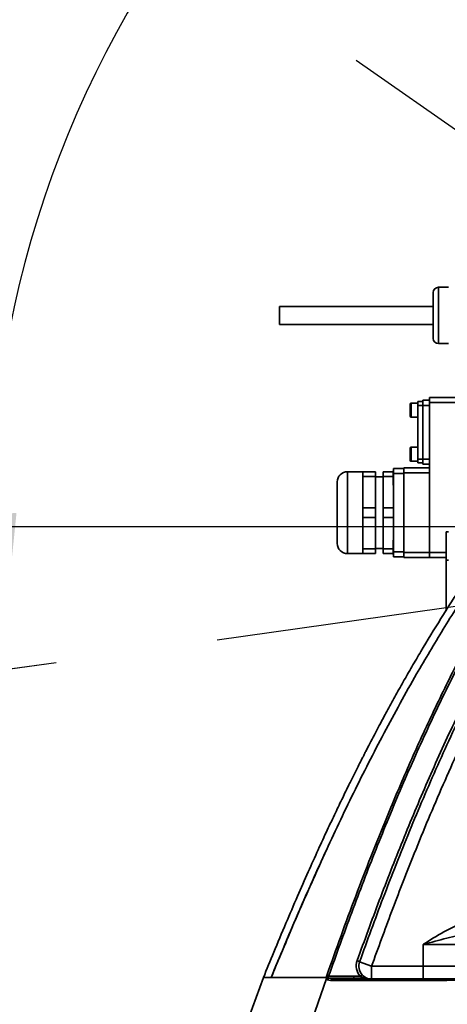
# Model space of a CAD drawing. Header units: millimetres. Extents: x 6316 to 18291, y -19059 to -9021.
# Tile 75 of 144: x 10353 to 10520, y -12929 to -12545. Entities that reach past the tile are written whole.
import ezdxf

# ---------------------------------------------------------------- set-up
doc = ezdxf.new("R2010")
doc.units = ezdxf.units.MM
doc.header["$LTSCALE"] = 10
doc.header["$PDSIZE"] = -1
doc.linetypes.add('CENTER', pattern=[50.8, 31.75, -6.35, 6.35, -6.35])
doc.layers.get('Defpoints').update_dxf_attribs({"true_color": 0x5e5e5e})
for name, color, linetype, lineweight in [('2细线层', 4, 'Continuous', 13), ('7标注层', 4, 'Continuous', 13), ('cen', 2, 'CENTER', 18)]:
    doc.layers.add(name, color=color, linetype=linetype, lineweight=lineweight)
doc.layers.add('中心线层', color=1, linetype='CENTER')
doc.dimstyles.new('ISO-25', dxfattribs={"dimscale": 20, "dimtxt": 4, "dimasz": 3.05, "dimexe": 3, "dimexo": 0.625, "dimtad": 1, "dimdec": 0, "dimtxsty": 'Standard', "dimcen": 2.5, "dimclrd": 1, "dimclre": 1, "dimclrt": 4, "dimadec": 1, "dimazin": 2, "dimtfac": 1, "dimtdec": 0, "dimtmove": 0, "dimatfit": 0, "dimfxl": 1, "dimarcsym": 0})

# ---------------------------------------------------------------- blocks, each defined once
blk = doc.blocks.new('5')
blk.add_line((0, 0), (780, 0))
blk = doc.blocks.new('*D151')
at = {"layer": 'Defpoints', "color": 0, "linetype": 'ByBlock', "lineweight": 20, "transparency": 16777216}
for p in [(10744.24, -11962.73), (10526.77, -12403.54), (10744.24, -12742.73), (10744.24, -12742.73), (9971.84, -12851.28)]:
    blk.add_point(p, dxfattribs=at)
at = {"layer": '中心线层', "color": 1, "linetype": 'ByBlock', "lineweight": -2, "transparency": 16777216}
blk.add_arc((10744.24, -12742.73), 402.92, 98.6826, 179.3174, dxfattribs=at)
at = {"layer": '中心线层', "color": 1, "linetype": 'ByBlock', "lineweight": 20, "transparency": 16777216}
for points in [[(10682.65, -12334.29), (10684.19, -12354.56), (10744.24, -12339.81)], [(10351.5, -12737.28), (10331.21, -12738.58), (10345.25, -12798.8)]]:
    blk.add_solid(points, dxfattribs=at)
at = {"layer": '中心线层', "color": 4, "linetype": 'ByBlock', "lineweight": 20, "transparency": 16777216, "insert": (10400.54, -12443.95), "char_height": 80, "attachment_point": 5, "rotation": 49}
blk.add_mtext('98°', dxfattribs=at)
blk = doc.blocks.new('*D153')
at = {"layer": 'Defpoints', "color": 0, "linetype": 'ByBlock', "lineweight": 20, "transparency": 16777216}
for p in [(10266.35, -12742.73), (10744.24, -12742.73), (10414.24, -13232.73)]:
    blk.add_point(p, dxfattribs=at)
at = {"layer": '中心线层', "color": 1, "linetype": 'ByBlock', "lineweight": -2, "transparency": 16777216}
for p, q in [((10731.74, -12742.73), (10206.35, -12742.73)), ((10266.35, -13171.73), (10266.35, -12803.73)), ((10401.74, -13232.73), (10206.35, -13232.73))]:
    blk.add_line(p, q, dxfattribs=at)
at = {"layer": '中心线层', "color": 1, "linetype": 'ByBlock', "lineweight": 20, "transparency": 16777216}
for points in [[(10256.18, -12803.73), (10276.52, -12803.73), (10266.35, -12742.73)], [(10256.18, -13171.73), (10276.52, -13171.73), (10266.35, -13232.73)]]:
    blk.add_solid(points, dxfattribs=at)
at = {"layer": '中心线层', "color": 4, "linetype": 'ByBlock', "lineweight": 20, "transparency": 16777216, "insert": (10213.4, -12987.73), "char_height": 80, "attachment_point": 5, "rotation": 90}
blk.add_mtext('490', dxfattribs=at)
blk = doc.blocks.new('*D154')
at = {"layer": 'Defpoints', "color": 0, "linetype": 'ByBlock', "lineweight": 20, "transparency": 16777216}
for p in [(10268.3, -11962.73), (10744.24, -11962.73), (10744.24, -12742.73)]:
    blk.add_point(p, dxfattribs=at)
at = {"layer": '中心线层', "color": 1, "linetype": 'ByBlock', "lineweight": -2, "transparency": 16777216}
for p, q in [((10731.74, -11962.73), (10208.3, -11962.73)), ((10268.3, -12681.73), (10268.3, -12023.73)), ((10731.74, -12742.73), (10208.3, -12742.73))]:
    blk.add_line(p, q, dxfattribs=at)
at = {"layer": '中心线层', "color": 1, "linetype": 'ByBlock', "lineweight": 20, "transparency": 16777216}
for points in [[(10258.13, -12023.73), (10278.46, -12023.73), (10268.3, -11962.73)], [(10258.13, -12681.73), (10278.46, -12681.73), (10268.3, -12742.73)]]:
    blk.add_solid(points, dxfattribs=at)
at = {"layer": '中心线层', "color": 4, "linetype": 'ByBlock', "lineweight": 20, "transparency": 16777216, "insert": (10215.35, -12213.85), "char_height": 80, "attachment_point": 5, "rotation": 90}
blk.add_mtext('780', dxfattribs=at)
blk = doc.blocks.new('*D159')
at = {"layer": 'Defpoints', "color": 0, "linetype": 'ByBlock', "lineweight": 20, "transparency": 16777216}
for p in [(10744.24, -12742.73), (10584.24, -13331.6), (10744.24, -13447.2)]:
    blk.add_point(p, dxfattribs=at)
at = {"layer": '中心线层', "color": 1, "linetype": 'ByBlock', "lineweight": -2, "transparency": 16777216}
for p, q in [((10744.24, -12755.23), (10744.24, -13507.2)), ((10584.24, -13344.1), (10584.24, -13507.2)), ((10523.24, -13447.2), (10462.24, -13447.2)), ((10584.24, -13447.2), (10744.24, -13447.2)), ((10805.24, -13447.2), (11203.95, -13447.2))]:
    blk.add_line(p, q, dxfattribs=at)
at = {"layer": '中心线层', "color": 1, "linetype": 'ByBlock', "lineweight": 20, "transparency": 16777216}
for points in [[(10523.24, -13437.04), (10523.24, -13457.37), (10584.24, -13447.2)], [(10805.24, -13437.04), (10805.24, -13457.37), (10744.24, -13447.2)]]:
    blk.add_solid(points, dxfattribs=at)
at = {"layer": '中心线层', "color": 4, "linetype": 'ByBlock', "lineweight": 20, "transparency": 16777216, "insert": (11113.02, -13394.25), "char_height": 80, "attachment_point": 5}
blk.add_mtext('160', dxfattribs=at)
blk = doc.blocks.new('*D160')
at = {"layer": 'Defpoints', "color": 0, "linetype": 'ByBlock', "lineweight": 20, "transparency": 16777216}
for p in [(9031.62, -12742.73), (10584.24, -13331.6), (9031.62, -14550.41)]:
    blk.add_point(p, dxfattribs=at)
at = {"layer": '中心线层', "color": 1, "linetype": 'ByBlock', "lineweight": -2, "transparency": 16777216}
for p, q in [((9031.62, -12755.23), (9031.62, -14610.41)), ((10584.24, -13344.1), (10584.24, -14610.41)), ((10523.24, -14550.41), (9092.62, -14550.41))]:
    blk.add_line(p, q, dxfattribs=at)
at = {"layer": '中心线层', "color": 1, "linetype": 'ByBlock', "lineweight": 20, "transparency": 16777216}
for points in [[(9092.62, -14540.24), (9092.62, -14560.57), (9031.62, -14550.41)], [(10523.24, -14540.24), (10523.24, -14560.57), (10584.24, -14550.41)]]:
    blk.add_solid(points, dxfattribs=at)
at = {"layer": '中心线层', "color": 4, "linetype": 'ByBlock', "lineweight": 20, "transparency": 16777216, "insert": (9807.93, -14497.91), "char_height": 80, "attachment_point": 5}
blk.add_mtext('1553', dxfattribs=at)
blk = doc.blocks.new('*D162')
at = {"layer": 'Defpoints', "color": 0, "linetype": 'ByBlock', "lineweight": 20, "transparency": 16777216}
for p in [(9912.39, -12742.73), (10584.24, -12844.08), (10584.24, -13741.28)]:
    blk.add_point(p, dxfattribs=at)
at = {"layer": '中心线层', "color": 1, "linetype": 'ByBlock', "lineweight": -2, "transparency": 16777216}
for p, q in [((9912.39, -12755.23), (9912.39, -13801.28)), ((10584.24, -12856.58), (10584.24, -13801.28)), ((9973.39, -13741.28), (10523.24, -13741.28))]:
    blk.add_line(p, q, dxfattribs=at)
at = {"layer": '中心线层', "color": 1, "linetype": 'ByBlock', "lineweight": 20, "transparency": 16777216}
for points in [[(9973.39, -13731.12), (9973.39, -13751.45), (9912.39, -13741.28)], [(10523.24, -13731.12), (10523.24, -13751.45), (10584.24, -13741.28)]]:
    blk.add_solid(points, dxfattribs=at)
at = {"layer": '中心线层', "color": 4, "linetype": 'ByBlock', "lineweight": 20, "transparency": 16777216, "insert": (10248.32, -13688.78), "char_height": 80, "attachment_point": 5}
blk.add_mtext('672', dxfattribs=at)
blk = doc.blocks.new('*D165')
at = {"layer": 'Defpoints', "color": 0, "linetype": 'ByBlock', "lineweight": 20, "transparency": 16777216}
for p in [(8798.07, -11030.1), (10744.24, -11030.1), (10440.1, -13232.73)]:
    blk.add_point(p, dxfattribs=at)
at = {"layer": '中心线层', "color": 1, "linetype": 'ByBlock', "lineweight": -2, "transparency": 16777216}
for p, q in [((10731.74, -11030.1), (8738.07, -11030.1)), ((8798.07, -13171.73), (8798.07, -11091.1)), ((10427.6, -13232.73), (8738.07, -13232.73))]:
    blk.add_line(p, q, dxfattribs=at)
at = {"layer": '中心线层', "color": 1, "linetype": 'ByBlock', "lineweight": 20, "transparency": 16777216}
for points in [[(8787.9, -11091.1), (8808.24, -11091.1), (8798.07, -11030.1)], [(8787.9, -13171.73), (8808.24, -13171.73), (8798.07, -13232.73)]]:
    blk.add_solid(points, dxfattribs=at)
at = {"layer": '中心线层', "color": 4, "linetype": 'ByBlock', "lineweight": 20, "transparency": 16777216, "insert": (8745.12, -12241.75), "char_height": 80, "attachment_point": 5, "rotation": 90}
blk.add_mtext('2203', dxfattribs=at)
blk = doc.blocks.new('*D166')
at = {"layer": 'Defpoints', "color": 0, "linetype": 'ByBlock', "lineweight": 20, "transparency": 16777216}
for p in [(10744.24, -12742.73), (9971.84, -12851.28), (10123.31, -12928.46), (9609.69, -13103.36), (9707, -13745.51)]:
    blk.add_point(p, dxfattribs=at)
at = {"layer": '中心线层', "color": 1, "linetype": 'ByBlock', "lineweight": -2, "transparency": 16777216}
blk.add_line((9959.46, -12853.02), (9490.72, -12918.9), dxfattribs=at)
blk.add_arc((10177.35, -12822.4), 633.38, 193.52022, 237.47978, dxfattribs=at)
at = {"layer": '中心线层', "color": 1, "linetype": 'ByBlock', "lineweight": 20, "transparency": 16777216}
for points in [[(9551.53, -12972.37), (9571.51, -12968.58), (9550.13, -12910.55)], [(9841.89, -13347.64), (9831.8, -13365.29), (9889.8, -13386.74)]]:
    blk.add_solid(points, dxfattribs=at)
at = {"layer": '中心线层', "color": 4, "linetype": 'ByBlock', "lineweight": 20, "transparency": 16777216, "insert": (9704.44, -13159.72), "char_height": 80, "attachment_point": 5, "rotation": 305.5}
blk.add_mtext('55°', dxfattribs=at)

msp = doc.modelspace()

# ---------------------------------------------------------------- linework, layer by layer
at = {"color": 2, "linetype": 'CENTER'}
for q in [(10105.31, -12295.34), (9971.84, -12851.28)]:
    msp.add_line((10744.24, -12742.73), q, dxfattribs=at)
at = {"color": 7, "linetype": 'Continuous', "lineweight": 35}
for p, q in [((10520.24, -12649.18), (10516.24, -12649.18)), ((10516.24, -12671.18), (10516.24, -12649.18)), ((10514.24, -12656.68), (10454.24, -12656.68)), ((10454.24, -12656.68), (10454.24, -12663.68)), ((10454.24, -12663.68), (10514.24, -12663.68)), ((10516.24, -12671.18), (10520.24, -12671.18)), ((10512.74, -12693.28), (10510.24, -12693.28)), ((10510.24, -12693.28), (10510.24, -12695.28)), ((10512.74, -12694.18), (10512.74, -12692.18)), ((10512.74, -12692.18), (10527.35, -12692.18)), ((10508.24, -12694.43), (10505.62, -12694.43)), ((10505.62, -12694.43), (10505.62, -12699.93)), ((10508.24, -12695.28), (10508.24, -12693.78)), ((10510.24, -12693.78), (10508.24, -12693.78)), ((10508.24, -12695.28), (10510.24, -12695.28)), ((10508.24, -12716.28), (10508.24, -12695.28)), ((10510.24, -12695.28), (10512.74, -12695.28)), ((10510.24, -12716.28), (10510.24, -12695.28)), ((10512.74, -12752.68), (10512.74, -12694.18)), ((10512.74, -12694.18), (10528.16, -12694.18)), ((10505.62, -12699.93), (10508.24, -12699.93)), ((10505.62, -12699.93), (10505.62, -12699.93)), ((10508.24, -12711.63), (10505.62, -12711.63)), ((10505.62, -12711.63), (10505.62, -12717.13)), ((10510.24, -12716.28), (10508.24, -12716.28)), ((10508.24, -12717.78), (10508.24, -12716.28)), ((10512.74, -12716.28), (10510.24, -12716.28)), ((10510.24, -12716.28), (10510.24, -12718.28)), ((10502.74, -12719.93), (10498.74, -12719.93)), ((10498.74, -12719.93), (10498.74, -12721.93)), ((10502.74, -12721.68), (10502.74, -12719.68)), ((10502.74, -12719.68), (10512.74, -12719.68)), ((10505.62, -12717.13), (10508.24, -12717.13)), ((10505.62, -12717.13), (10505.62, -12717.13)), ((10508.24, -12717.78), (10510.24, -12717.78)), ((10510.24, -12718.28), (10512.74, -12718.28)), ((10486.74, -12721.18), (10480.74, -12721.18)), ((10480.74, -12753.18), (10480.74, -12721.18)), ((10486.74, -12721.18), (10491.74, -12721.18)), ((10486.74, -12721.18), (10486.74, -12723.04)), ((10491.74, -12723.04), (10486.74, -12723.04)), ((10486.74, -12723.04), (10486.74, -12729.18)), ((10491.74, -12723.04), (10491.74, -12721.18)), ((10491.74, -12735.32), (10491.74, -12723.04)), ((10494.74, -12723.18), (10491.74, -12723.18)), ((10494.74, -12721.18), (10498.63, -12721.18)), ((10494.74, -12721.18), (10494.74, -12723.04)), ((10494.74, -12723.04), (10498.63, -12723.04)), ((10494.74, -12723.04), (10494.74, -12735.32)), ((10498.74, -12720.91), (10498.63, -12720.91)), ((10498.63, -12720.91), (10498.63, -12726.45)), ((10498.74, -12735.05), (10498.74, -12721.93)), ((10498.74, -12721.93), (10502.74, -12721.93)), ((10502.74, -12721.68), (10512.74, -12721.68)), ((10502.74, -12752.68), (10502.74, -12721.68)), ((10498.63, -12726.45), (10498.74, -12726.45)), ((10486.74, -12729.18), (10486.74, -12735.32)), ((10486.74, -12735.32), (10491.74, -12735.32)), ((10486.74, -12735.32), (10486.74, -12739.04)), ((10491.74, -12739.04), (10491.74, -12735.32)), ((10494.74, -12735.32), (10498.74, -12735.32)), ((10494.74, -12735.32), (10494.74, -12739.04)), ((10498.74, -12735.32), (10498.74, -12735.05)), ((10498.74, -12739.04), (10498.74, -12735.32)), ((10491.74, -12739.04), (10486.74, -12739.04)), ((10486.74, -12739.04), (10486.74, -12745.18)), ((10491.74, -12751.32), (10491.74, -12739.04)), ((10494.74, -12739.04), (10498.74, -12739.04)), ((10494.74, -12739.04), (10494.74, -12751.32)), ((10498.74, -12739.3), (10498.74, -12739.04)), ((10498.74, -12752.43), (10498.74, -12739.3)), ((10486.74, -12745.18), (10486.74, -12751.32)), ((10519.24, -12755.68), (10519.24, -12744.68)), ((10519.24, -12744.68), (10520.24, -12744.68)), ((10486.74, -12751.32), (10491.74, -12751.32)), ((10486.74, -12751.32), (10486.74, -12753.18)), ((10491.74, -12751.18), (10494.74, -12751.18)), ((10491.74, -12753.18), (10491.74, -12751.32)), ((10494.74, -12751.32), (10498.63, -12751.32)), ((10494.74, -12751.32), (10494.74, -12753.18)), ((10498.74, -12747.91), (10498.63, -12747.91)), ((10498.63, -12747.91), (10498.63, -12750.68)), ((10498.63, -12750.68), (10498.63, -12753.45)), ((10480.74, -12753.18), (10486.74, -12753.18)), ((10491.74, -12753.18), (10486.74, -12753.18)), ((10494.74, -12753.18), (10498.63, -12753.18)), ((10498.63, -12753.45), (10498.74, -12753.45)), ((10502.74, -12752.43), (10498.74, -12752.43)), ((10498.74, -12752.43), (10498.74, -12754.43)), ((10498.74, -12754.43), (10502.74, -12754.43)), ((10502.74, -12754.68), (10502.74, -12752.68)), ((10502.74, -12752.68), (10512.74, -12752.68)), ((10502.74, -12754.68), (10512.74, -12754.68)), ((10512.74, -12752.68), (10519.24, -12752.68)), ((10512.74, -12754.68), (10512.74, -12752.68)), ((10512.74, -12754.68), (10519.24, -12754.68)), ((10519.24, -12755.68), (10519.24, -12775.45)), ((10535.99, -12905.73), (10510.37, -12905.73)), ((10510.37, -12914.23), (10510.37, -12905.73)), ((10485.47, -12912.54), (10490.18, -12914.23)), ((10490.18, -12914.23), (10490.18, -12919.23)), ((10490.18, -12914.23), (10510.37, -12914.23)), ((10510.37, -12914.23), (10510.37, -12919.23)), ((10447.9, -12918.73), (10424.24, -12983.73)), ((10449.9, -12983.73), (10472.52, -12919.1)), ((10472.52, -12919.1), (10472.48, -12918.73)), ((10472.52, -12919.11), (10472.52, -12919.1)), ((10474.18, -12919.88), (10472.87, -12919.58)), ((10473.63, -12918.97), (10474.92, -12919.23)), ((10483.26, -12918.15), (10485.75, -12918.15))]:
    msp.add_line(p, q, dxfattribs=at)
at = {"color": 7, "linetype": 'Continuous', "lineweight": 35, "flags": 128}
for points in [[(10473.4, -12918.15), (10480.86, -12918.15), (10483.26, -12918.15)], [(10483.26, -12918.97), (10481.26, -12918.97), (10473.63, -12918.97)], [(10488.28, -12918.97), (10486.6, -12918.97), (10483.26, -12918.97)]]:
    msp.add_lwpolyline(points, dxfattribs=at)
at = {"color": 7, "linetype": 'Continuous', "lineweight": 35}
for centre, radius, start, end in [((10516.24, -12651.18), 2, 90, 180), ((10516.24, -12669.18), 2, 180, 270), ((10505.62, -12694.8), 0.375, 90, 180), ((10505.62, -12699.55), 0.375, 180, 270), ((10505.62, -12712), 0.375, 90, 180), ((10505.62, -12716.75), 0.375, 180, 270), ((10480.74, -12725.18), 4, 90, 180), ((10480.74, -12749.18), 4, 180, 270), ((10490.18, -12914.1), 6, 160.2383, 222.5337), ((10484.02, -12914.27), 2.26, 50.0775, 76.9794), ((10490.18, -12914.23), 5, 160.2383, 222.5337), ((10471.72, -12922.77), 4.91, 69.9346, 79.2733), ((10473.85, -12920.03), 1.08, 101.8486, 155.3256), ((10487.51, -12919.75), 2.37, 115.3538, 137.6699), ((10488.44, -12919.47), 0.52, 72.3138, 107.6863)]:
    msp.add_arc(centre, radius, start, end, dxfattribs=at)
for points, knots in [([(10450.92, -12918.73), (10454.29, -12910.63), (10461.03, -12894.43), (10471.74, -12870.38), (10483, -12846.59), (10494.93, -12823.13), (10506.65, -12801.84), (10518.02, -12782.67), (10528.93, -12765.56), (10540.44, -12748.86), (10551.9, -12733.57), (10563.2, -12719.68), (10574.28, -12707.13), (10585.89, -12695.07), (10598.04, -12683.57), (10610.88, -12672.57), (10624.52, -12662.28), (10635.14, -12654.94), (10641.33, -12651.4), (10642.51, -12650.72)], [0, 0, 0, 0, 0.078547, 0.15714, 0.235725, 0.314275, 0.392786, 0.453323, 0.513898, 0.574457, 0.634974, 0.68487, 0.734848, 0.78483, 0.834765, 0.884625, 0.936121, 0.987788, 1, 1, 1, 1]), ([(10514.24, -12669.17), (10514.24, -12669), (10514.24, -12668.75), (10514.24, -12667.55), (10514.24, -12666.33), (10514.24, -12664.84), (10514.24, -12662.71), (10514.24, -12659.81), (10514.24, -12656.96), (10514.24, -12654.91), (10514.24, -12653.52), (10514.24, -12652.42), (10514.24, -12651.42), (10514.24, -12651.31), (10514.24, -12651.24)], [0, 0, 0, 0, 0.1212358, 0.1864991, 0.2531474, 0.3197957, 0.385059, 0.5062948, 0.6275306, 0.6927939, 0.7594422, 0.8260905, 0.8913538, 1, 1, 1, 1]), ([(10642.15, -12653.25), (10638.45, -12655.73), (10630.65, -12660.99), (10619.39, -12669.9), (10608.23, -12679.66), (10597.34, -12690.28), (10586.74, -12701.72), (10576.44, -12713.97), (10566.7, -12726.66), (10556.36, -12741.31), (10545.6, -12758.03), (10534.6, -12776.88), (10523.6, -12797.5), (10512.68, -12819.89), (10501.89, -12844.06), (10491.82, -12868.54), (10482.32, -12893.24), (10476.37, -12909.85), (10473.4, -12918.15)], [0, 0, 0, 0, 0.041665, 0.088, 0.13432, 0.18052, 0.230477, 0.280486, 0.330512, 0.380492, 0.448783, 0.517113, 0.585422, 0.668284, 0.751187, 0.834134, 0.917092, 1, 1, 1, 1]), ([(10617.3, -12666.21), (10615.41, -12667.57), (10609.55, -12671.78), (10599.86, -12679.76), (10588.41, -12689.92), (10577.48, -12700.63), (10567.51, -12711.22), (10558.4, -12721.64), (10550, -12731.89), (10542.16, -12742.05), (10534.03, -12753.2), (10525.7, -12765.31), (10517.28, -12778.37), (10510.77, -12789.04), (10505.91, -12797.31), (10502.53, -12803.21), (10499.27, -12809.02), (10496.24, -12814.55), (10493.58, -12819.5), (10491.37, -12823.69), (10489.58, -12827.11), (10488.29, -12829.6), (10487.42, -12831.31), (10486.76, -12832.59), (10485.95, -12834.2), (10484.77, -12836.51), (10483.17, -12839.71), (10481.15, -12843.78), (10478.73, -12848.75), (10475.91, -12854.62), (10472.72, -12861.39), (10469.17, -12869.08), (10465.28, -12877.7), (10461.08, -12887.24), (10456.58, -12897.72), (10452.14, -12908.31), (10449.25, -12915.42), (10447.92, -12918.72)], [0, 0, 0, 0, 0.022731, 0.070216, 0.122233, 0.171878, 0.219142, 0.263999, 0.306623, 0.348238, 0.389021, 0.441013, 0.491477, 0.540349, 0.562819, 0.584914, 0.606629, 0.627693, 0.646312, 0.661366, 0.673902, 0.68391, 0.6887, 0.692586, 0.69786, 0.706294, 0.717893, 0.732662, 0.750609, 0.771739, 0.796058, 0.823567, 0.854264, 0.888138, 0.925171, 0.965331, 1, 1, 1, 1]), ([(10484.53, -12912.07), (10487.39, -12904.23), (10493.1, -12888.55), (10502.24, -12865.23), (10511.92, -12842.11), (10522.16, -12819.49), (10533.03, -12797.45), (10543.34, -12778.4), (10552.99, -12762.04), (10561.76, -12748.25), (10571.16, -12734.59), (10581.27, -12721.15), (10592.14, -12708.02), (10603.8, -12695.33), (10616.34, -12683.26), (10628.62, -12672.7), (10637.04, -12666.71), (10640.67, -12664.12)], [0, 0, 0, 0, 0.084239, 0.168476, 0.252891, 0.337303, 0.419068, 0.500826, 0.555743, 0.610672, 0.66558, 0.722814, 0.780074, 0.837291, 0.896199, 0.955162, 1, 1, 1, 1]), ([(10640.47, -12665.62), (10637.25, -12667.92), (10629.42, -12673.49), (10617.81, -12683.43), (10605.38, -12695.28), (10593.59, -12708), (10582.37, -12721.48), (10572.1, -12735.13), (10562.66, -12748.83), (10553.98, -12762.48), (10544.34, -12778.79), (10534, -12797.87), (10526.27, -12813.54), (10520.32, -12826.21), (10514.02, -12840.01), (10504.87, -12861.5), (10494.74, -12887.12), (10488.51, -12904.22), (10485.47, -12912.54)], [0, 0, 0, 0, 0.039896, 0.097144, 0.154341, 0.213485, 0.272679, 0.331843, 0.386494, 0.441165, 0.495823, 0.57853, 0.661244, 0.673089, 0.720473, 0.815248, 0.9101, 1, 1, 1, 1]), ([(10621.91, -12686.67), (10617.72, -12690.56), (10609.33, -12698.33), (10597.69, -12710.94), (10586.59, -12724.21), (10576.09, -12738.12), (10566.14, -12752.61), (10556.47, -12767.96), (10547.08, -12784.16), (10537.98, -12801.18), (10527.95, -12821.42), (10517.23, -12844.97), (10506.89, -12869.88), (10497.91, -12892.99), (10492.75, -12907.15), (10490.18, -12914.23)], [0, 0, 0, 0, 0.06455, 0.129166, 0.19374, 0.259872, 0.326042, 0.39219, 0.464842, 0.537519, 0.610182, 0.719974, 0.829775, 0.914874, 1, 1, 1, 1]), ([(10505.24, -12694.8), (10505.24, -12694.83), (10505.24, -12694.87), (10505.24, -12695.15), (10505.24, -12695.45), (10505.24, -12695.82), (10505.24, -12696.37), (10505.24, -12697.12), (10505.24, -12697.89), (10505.24, -12698.45), (10505.24, -12698.83), (10505.24, -12699.15), (10505.24, -12699.45), (10505.24, -12699.51), (10505.24, -12699.55)], [0, 0, 0, 0, 0.119721, 0.184825, 0.25, 0.315103, 0.380279, 0.5, 0.619721, 0.684825, 0.75, 0.815103, 0.880279, 1, 1, 1, 1]), ([(10505.24, -12712), (10505.24, -12712.03), (10505.24, -12712.07), (10505.24, -12712.35), (10505.24, -12712.65), (10505.24, -12713.02), (10505.24, -12713.57), (10505.24, -12714.32), (10505.24, -12715.09), (10505.24, -12715.65), (10505.24, -12716.03), (10505.24, -12716.35), (10505.24, -12716.65), (10505.24, -12716.71), (10505.24, -12716.75)], [0, 0, 0, 0, 0.1197215, 0.1848247, 0.25, 0.3151032, 0.3802785, 0.5, 0.6197215, 0.6848247, 0.75, 0.8151032, 0.8802785, 1, 1, 1, 1]), ([(10472.63, -12917.94), (10476.35, -12907.58), (10483.8, -12886.85), (10494.59, -12859.51), (10504.65, -12835.8), (10513.81, -12815.67), (10523.45, -12796.03), (10533.61, -12776.93), (10544.37, -12758.45), (10554.95, -12741.81), (10562.26, -12731.56), (10565.43, -12727.12)], [0, 0, 0, 0, 0.155226, 0.310444, 0.414327, 0.518223, 0.622094, 0.722467, 0.822869, 0.923219, 1, 1, 1, 1]), ([(10476.74, -12725.18), (10476.74, -12725.22), (10476.74, -12725.3), (10476.74, -12725.96), (10476.74, -12727.07), (10476.74, -12728.63), (10476.74, -12730.55), (10476.74, -12732.7), (10476.74, -12734.94), (10476.74, -12736.44), (10476.74, -12737.18)], [0, 0, 0, 0, 0.116516, 0.240011, 0.368641, 0.5, 0.631359, 0.759989, 0.883484, 1, 1, 1, 1]), ([(10476.74, -12737.18), (10476.74, -12737.91), (10476.74, -12739.42), (10476.74, -12741.65), (10476.74, -12743.8), (10476.74, -12745.72), (10476.74, -12747.28), (10476.74, -12748.39), (10476.74, -12749.06), (10476.74, -12749.14), (10476.74, -12749.18)], [0, 0, 0, 0, 0.116516, 0.240011, 0.368641, 0.5, 0.631359, 0.759989, 0.883484, 1, 1, 1, 1]), ([(10473.07, -12867.81), (10469.27, -12876.16), (10461.61, -12893.01), (10454.51, -12910.11), (10450.93, -12918.73)], [0, 0, 0, 0, 0.495777, 1, 1, 1, 1]), ([(10510.37, -12905.73), (10510.38, -12905.72), (10513.02, -12904.05), (10516.98, -12901.54), (10522.56, -12898.7), (10526.21, -12897.23), (10528.49, -12896.63), (10529.24, -12896.43)], [0, 0, 0, 0, 0.001496, 0.442674, 0.665977, 0.889006, 1, 1, 1, 1]), ([(10530.35, -12901.08), (10529.69, -12901.18), (10527.56, -12901.5), (10523.97, -12902.26), (10519.52, -12903.34), (10514.99, -12904.51), (10511.92, -12905.32), (10510.38, -12905.72), (10510.37, -12905.73)], [0, 0, 0, 0, 0.100574, 0.322654, 0.544725, 0.771543, 0.998329, 1, 1, 1, 1]), ([(10510.37, -12914.23), (10512.03, -12914.23), (10515.41, -12914.23), (10520.3, -12914.23), (10524.96, -12914.23), (10529.2, -12914.23), (10533.03, -12914.23), (10534.99, -12914.23), (10535.99, -12914.23)], [0, 0, 0, 0, 0.1624327, 0.329576, 0.4920087, 0.6591519, 0.8269694, 1, 1, 1, 1]), ([(10450.93, -12918.73), (10450.24, -12918.73), (10448.85, -12918.73), (10448.33, -12918.73), (10448.07, -12918.73)], [0, 0, 0, 0, 0.4983758, 1, 1, 1, 1]), ([(10472.48, -12918.73), (10470.15, -12918.73), (10465.5, -12918.73), (10459.81, -12918.73), (10455.68, -12918.73), (10452.77, -12918.73), (10451.53, -12918.73), (10450.91, -12918.73)], [0, 0, 0, 0, 0.232719, 0.465438, 0.698157, 0.849078, 1, 1, 1, 1]), ([(10472.48, -12918.73), (10472.48, -12918.64), (10472.5, -12918.39), (10472.58, -12918.11), (10472.63, -12917.94)], [0, 0, 0, 0, 0.364154, 1, 1, 1, 1]), ([(10472.52, -12919.11), (10472.57, -12919.07), (10472.68, -12918.99), (10472.87, -12918.89), (10473.09, -12918.81), (10473.24, -12918.79), (10473.32, -12918.77)], [0, 0, 0, 0, 0.248186, 0.4974276, 0.7479606, 1, 1, 1, 1]), ([(10472.87, -12919.58), (10472.78, -12919.51), (10472.63, -12919.4), (10472.55, -12919.18), (10472.52, -12919.11)], [0, 0, 0, 0, 0.632344, 1, 1, 1, 1]), ([(10473.4, -12918.15), (10473.37, -12918.21), (10473.29, -12918.33), (10473.25, -12918.47), (10473.25, -12918.54), (10473.25, -12918.55)], [0, 0, 0, 0, 0.463809, 0.931385, 1, 1, 1, 1]), ([(10473.25, -12918.55), (10473.25, -12918.6), (10473.26, -12918.68), (10473.3, -12918.75), (10473.32, -12918.77)], [0, 0, 0, 0, 0.584423, 1, 1, 1, 1]), ([(10473.32, -12918.77), (10473.38, -12918.83), (10473.47, -12918.92), (10473.59, -12918.96), (10473.63, -12918.97)], [0, 0, 0, 0, 0.679649, 1, 1, 1, 1]), ([(10728.19, -12919.95), (10722.84, -12919.94), (10712.14, -12919.92), (10694, -12919.89), (10673.8, -12919.85), (10651.53, -12919.79), (10629.25, -12919.74), (10607.03, -12919.7), (10587.04, -12919.68), (10569.3, -12919.68), (10553.81, -12919.7), (10538.5, -12919.72), (10524.92, -12919.76), (10513.07, -12919.79), (10502.95, -12919.82), (10494.03, -12919.84), (10486.36, -12919.86), (10479.94, -12919.88), (10476.04, -12919.88), (10474.24, -12919.88), (10474.18, -12919.88)], [0, 0, 0, 0, 0.060755, 0.121503, 0.205232, 0.289054, 0.372876, 0.456639, 0.540318, 0.599543, 0.658847, 0.718089, 0.777231, 0.81918, 0.861164, 0.903048, 0.935002, 0.967016, 0.998894, 1, 1, 1, 1]), ([(10474.92, -12919.23), (10474.98, -12919.23), (10476.76, -12919.23), (10480.61, -12919.23), (10486.95, -12919.23), (10494.54, -12919.23), (10503.38, -12919.23), (10513.44, -12919.23), (10525.43, -12919.23), (10534.23, -12919.23), (10539.48, -12919.23)], [0, 0, 0, 0, 0.003855, 0.115345, 0.227314, 0.339073, 0.48639, 0.634059, 0.781605, 1, 1, 1, 1]), ([(10488.28, -12918.97), (10487.75, -12918.87), (10486.89, -12918.7), (10486.07, -12918.3), (10485.75, -12918.15)], [0, 0, 0, 0, 0.622766, 1, 1, 1, 1]), ([(10486.49, -12917.61), (10486.74, -12917.85), (10487.33, -12918.41), (10488.1, -12918.79), (10488.51, -12918.94), (10488.6, -12918.97)], [0, 0, 0, 0, 0.364992, 0.860638, 1, 1, 1, 1])]:
    msp.add_open_spline(points, degree=3, knots=knots, dxfattribs=at)
for points in [[(10519.24, -12755.68), (10519.26, -12755.68), (10519.29, -12755.68), (10519.52, -12755.68), (10519.85, -12755.68), (10520.11, -12755.68), (10520.24, -12755.68)], [(10472.48, -12918.73), (10472.53, -12918.7), (10472.63, -12918.64), (10472.82, -12918.59), (10473.03, -12918.55), (10473.18, -12918.55), (10473.25, -12918.55)], [(10474.92, -12919.23), (10474.84, -12919.24), (10474.68, -12919.25), (10474.46, -12919.4), (10474.28, -12919.61), (10474.21, -12919.79), (10474.18, -12919.88)], [(10483.26, -12918.15), (10483.26, -12918.24), (10483.26, -12918.43), (10483.26, -12918.67), (10483.26, -12918.86), (10483.26, -12918.93), (10483.26, -12918.97)]]:
    msp.add_open_spline(points, degree=3, dxfattribs=at)
at = {"layer": '2细线层'}
for radius, start, end in [(1712.62, 290, 188), (831.86, 117.37897, 215.62103)]:
    msp.add_arc((10744.24, -12742.73), radius, start, end, dxfattribs=at)
at = {"layer": '7标注层', "color": 4, "linetype": 'CENTER', "lineweight": 20}
msp.add_line((10744.24, -12742.73), (9031.62, -12742.73), dxfattribs=at)

# ---------------------------------------------------------------- block references
at = {"layer": 'cen', "color": 1, "linetype": 'ByBlock', "lineweight": 20, "rotation": 187.9999999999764}
msp.add_blockref('5', (10744.24, -12742.73), dxfattribs=at)

# ---------------------------------------------------------------- dimensions: what is measured, and where the dimension line sits
at = {"layer": '中心线层', "color": 1, "linetype": 'ByBlock', "lineweight": 20}
for base, p1, p2, picture, middle in [((8798.07, -11030.1), (10440.1, -13232.73), (10744.24, -11030.1), '*D165', (8798.07, -12241.75)), ((10268.3, -11962.73), (10744.24, -12742.73), (10744.24, -11962.73), '*D154', (10268.3, -12213.85))]:
    dim = msp.add_linear_dim(base=base, p1=p1, p2=p2, angle=90, dimstyle='ISO-25', dxfattribs=at)
    dim.commit()
    dim.dimension.update_dxf_attribs({"geometry": picture, "text_midpoint": middle, "dimtype": 160})
for base, line2, picture, middle in [((10526.77, -12403.54), ((10744.24, -12742.73), (10744.24, -11962.73)), '*D151', (10400.54, -12443.95)), ((9609.69, -13103.36), ((10123.31, -12928.46), (9707, -13745.51)), '*D166', (9704.44, -13159.72))]:
    dim = msp.add_angular_dim_2l(base=base, line1=((10744.24, -12742.73), (9971.84, -12851.28)), line2=line2, dimstyle='ISO-25', dxfattribs=at)
    dim.commit()
    dim.dimension.update_dxf_attribs({"geometry": picture, "text_midpoint": middle})
for base, p1, p2, picture, middle in [((9031.62, -14550.41), (10584.24, -13331.6), (9031.62, -12742.73), '*D160', (9807.93, -14497.91)), ((10584.24, -13741.28), (9912.39, -12742.73), (10584.24, -12844.08), '*D162', (10248.32, -13688.78))]:
    dim = msp.add_linear_dim(base=base, p1=p1, p2=p2, dimstyle='ISO-25', dxfattribs=at)
    dim.commit()
    dim.dimension.update_dxf_attribs({"geometry": picture, "text_midpoint": middle})
dim = msp.add_linear_dim(base=(10266.35, -12742.73), p1=(10414.24, -13232.73), p2=(10744.24, -12742.73), angle=90, dimstyle='ISO-25', dxfattribs=at)
dim.commit()
dim.dimension.update_dxf_attribs({"geometry": '*D153', "text_midpoint": (10213.4, -12987.73)})
dim = msp.add_linear_dim(base=(10744.24, -13447.2), p1=(10584.24, -13331.6), p2=(10744.24, -12742.73), dimstyle='ISO-25', dxfattribs=at)
dim.commit()
dim.dimension.update_dxf_attribs({"geometry": '*D159', "text_midpoint": (11113.02, -13447.2), "dimtype": 160})

doc.saveas('drawing.dxf')
